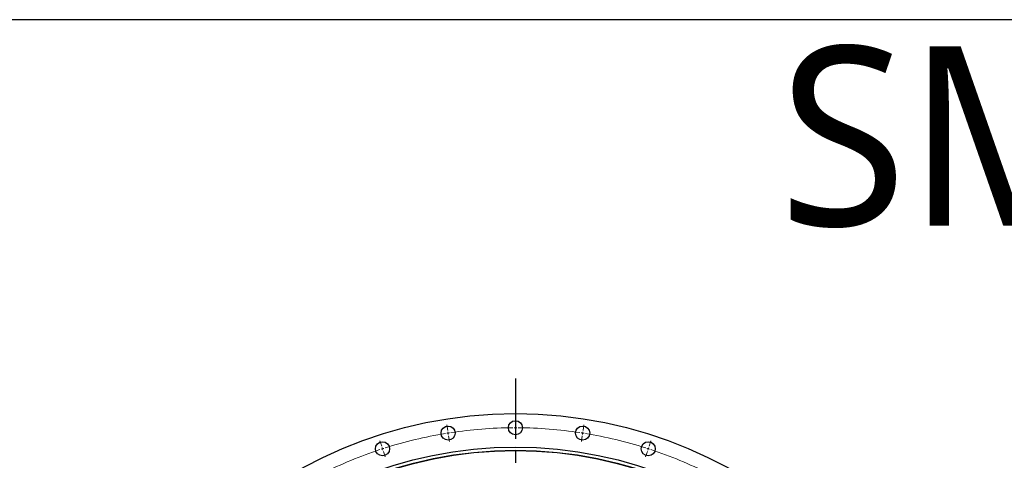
# Model space of a CAD drawing. Header units: millimetres. Extents: x 407 to 10027, y 18195 to 25417.
# Tile 6 of 12: x 2054 to 3866, y 24605 to 25417. Entities that reach past the tile are written whole.
import ezdxf

# ---------------------------------------------------------------- set-up
doc = ezdxf.new("R2010")
doc.units = ezdxf.units.MM
doc.header["$LTSCALE"] = 50
doc.linetypes.add('CENTER', pattern=[10.16, 6.35, -1.27, 1.27, -1.27])

msp = doc.modelspace()

# ---------------------------------------------------------------- linework, layer by layer
at = {"linetype": 'CENTER', "ltscale": 0.35}
msp.add_line((2966.4, 24756.1), (2966.4, 22992.6), dxfattribs=at)
at = {"color": 0, "linetype": 'Continuous', "lineweight": 18}
for p, q in [((2841.8, 24660.6), (2840.2, 24670.9)), ((2966.4, 24670.4), (2966.4, 24680.9)), ((3090.9, 24660.6), (3092.5, 24670.9)), ((2842.6, 24655.6), (2842.2, 24658.1)), ((2842.6, 24655.6), (2843, 24653.2)), ((2966.4, 24665.4), (2966.4, 24667.9)), ((2966.4, 24665.4), (2966.4, 24662.9)), ((2966.4, 24660.4), (2966.4, 24649.9)), ((3090.1, 24655.6), (3089.7, 24653.2)), ((3090.1, 24655.6), (3090.5, 24658.1)), ((2720.4, 24631.4), (2717.1, 24641.4)), ((2843.4, 24650.7), (2845, 24640.3)), ((3089.3, 24650.7), (3087.7, 24640.3)), ((3212.3, 24631.4), (3215.6, 24641.4)), ((2721.9, 24626.7), (2721.2, 24629)), ((2721.9, 24626.7), (2722.7, 24624.3)), ((2723.5, 24621.9), (2726.7, 24611.9)), ((3209.2, 24621.9), (3206, 24611.9)), ((3210.8, 24626.7), (3210, 24624.3)), ((3210.8, 24626.7), (3211.6, 24629))]:
    msp.add_line(p, q, dxfattribs=at)
msp.add_lwpolyline([(407.1, 25416.9), (10026.8, 25416.9), (10026.8, 18195.5), (407.1, 18195.5)], close=True)
at = {"color": 7, "linetype": 'Continuous', "lineweight": 25}
for centre, radius in [((2966.4, 23874.4), 817), ((2966.4, 24665.4), 13), ((2842.6, 24655.6), 13), ((3090.1, 24655.6), 13), ((2721.9, 24626.7), 13), ((3210.8, 24626.7), 13), ((2966.4, 23874.4), 755.5), ((2966.4, 23874.4), 749.5), ((2966.4, 23874.4), 749)]:
    msp.add_circle(centre, radius, dxfattribs=at)
at = {"color": 0, "linetype": 'Continuous', "lineweight": 18}
for start, end in [(99.3622, 107.6378), (99, 99.1811), (98.8189, 99), (90.3622, 98.6378), (90, 90.1811), (89.8189, 90), (81.3622, 89.6378), (81, 81.1811), (80.8189, 81), (72.3622, 80.6378), (108.3622, 116.6378), (108, 108.1811), (107.8189, 108), (72, 72.1811), (71.8189, 72), (63.3622, 71.6378)]:
    msp.add_arc((2966.4, 23874.4), 791, start, end, dxfattribs=at)

# ---------------------------------------------------------------- texts
at = {"insert": (3450.7, 25367.7), "char_height": 330, "width": 1063.213, "attachment_point": 1}
msp.add_mtext('{\\fYu Gothic Medium|b0|i0|c0|p0;\\C1;SM2130-1-1634AA}', dxfattribs=at)

doc.saveas('drawing.dxf')
